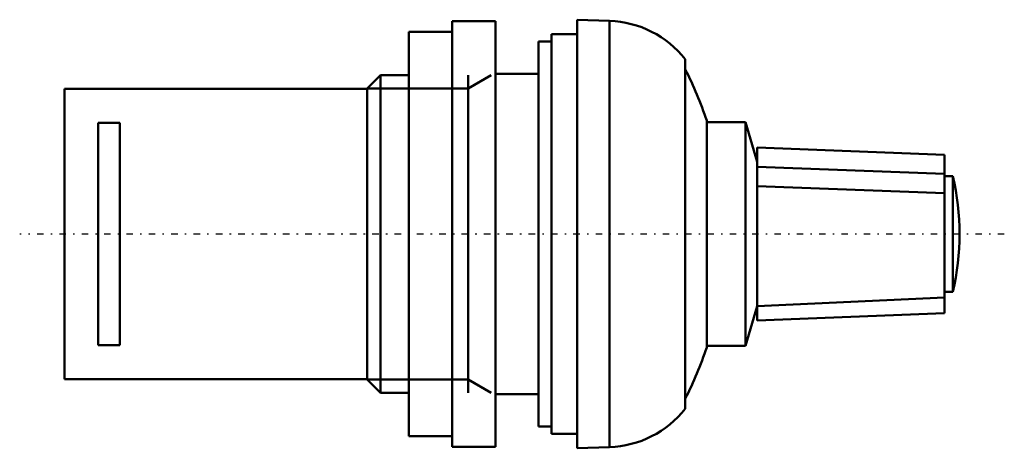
# Model space of a CAD drawing. Header units: millimetres. Extents: x -3.1 to 65.2, y -14.8 to 14.8.
import ezdxf

# ---------------------------------------------------------------- set-up
doc = ezdxf.new("R2010")
doc.units = ezdxf.units.MM
doc.linetypes.add('Center', pattern=[1.5, 0.45, -0.5, 0.05, -0.5])
for name, color, linetype, lineweight in [('AM_0', 7, 'Continuous', 30), ('AM_10', 7, 'Continuous', 5), ('AM_7', 7, 'Center', 5)]:
    doc.layers.add(name, color=color, linetype=linetype, lineweight=lineweight)

msp = doc.modelspace()

# ---------------------------------------------------------------- linework, layer by layer
at = {"layer": 'AM_0', "color": 7, "linetype": 'Continuous', "lineweight": 50}
for p, q in [((29.9, 14.75), (26.9, 14.75)), ((26.9, 14.75), (26.9, -14.75)), ((29.9, 14.75), (29.9, -14.75)), ((37.814, 14.772), (35.57, 14.85)), ((35.57, 14.85), (35.57, -14.85)), ((37.814, 14.772), (37.814, -14.772)), ((26.9, 14), (23.9, 14)), ((23.9, 14), (23.9, -14)), ((35.57, 13.85), (33.8, 13.85)), ((33.8, 13.85), (33.8, -13.85)), ((33.8, 13.35), (32.9, 13.35)), ((32.9, 13.35), (32.9, -13.35)), ((43.07, 12.106), (43.07, -12.106)), ((21.92, 11), (21, 10.08)), ((23.9, 11), (21.92, 11)), ((21.92, 11), (21.92, -11)), ((32.9, 11.1), (29.9, 11.1)), ((21, 10.05), (0, 10.05)), ((0, 10.05), (0, -10.05)), ((21, 10.08), (21, -10.08)), ((2.35, 7.7), (3.85, 7.7)), ((2.35, -7.7), (2.35, 7.7)), ((3.85, 7.7), (3.85, -7.7)), ((44.557, 7.859), (44.557, -7.859)), ((47.257, 7.75), (44.557, 7.75)), ((48.058, 5), (47.257, 7.75)), ((47.257, 7.75), (47.257, -7.75)), ((48.058, 5.984), (61.057, 5.493)), ((48.058, 5.984), (48.058, 3.326)), ((61.057, 5.493), (61.057, 2.819)), ((48.058, 5), (48.058, -5.984)), ((48.058, 4.665), (61.057, 4.173)), ((61.057, 4.4), (61.057, -5.493)), ((61.637, 4), (61.057, 4)), ((61.637, 4), (61.637, -4)), ((61.057, 2.819), (48.058, 3.326)), ((61.057, -4), (61.637, -4)), ((48.058, -5), (61.057, -4.4)), ((47.257, -7.75), (48.058, -5)), ((61.057, -5.493), (48.058, -5.984)), ((3.85, -7.7), (2.35, -7.7)), ((44.557, -7.75), (47.257, -7.75)), ((0, -10.05), (21, -10.05)), ((21, -10.08), (21.92, -11)), ((21.92, -11), (23.9, -11)), ((29.9, -11.1), (32.9, -11.1)), ((32.9, -13.35), (33.8, -13.35)), ((23.9, -14), (26.9, -14)), ((33.8, -13.85), (35.57, -13.85)), ((26.9, -14.75), (29.9, -14.75)), ((35.57, -14.85), (37.814, -14.772))]:
    msp.add_line(p, q, dxfattribs=at)
for centre, radius, start, end in [((37.57, 7.776), 7, 38.21321, 88.00021), ((20.825, 0), 25, 18.32288, 27.15187), ((44.6, 0), 17.5, 346.78702, 13.21298), ((20.825, 0), 25, 332.84813, 341.67712), ((37.57, -7.776), 7, 271.99979, 321.78679)]:
    msp.add_arc(centre, radius, start, end, dxfattribs=at)
at = {"layer": 'AM_10', "color": 7, "linetype": 'Continuous', "lineweight": 50}
for p, q in [((29.6, 11), (28.007, 10.08)), ((28.007, 11), (28.007, -11)), ((21, 10.08), (28.007, 10.08)), ((21, -10.08), (28.007, -10.08)), ((29.6, -11), (28.007, -10.08))]:
    msp.add_line(p, q, dxfattribs=at)
at = {"layer": 'AM_7', "color": 4, "linetype": 'Center', "lineweight": 25}
msp.add_line((65.205, 0), (-3.105, 0), dxfattribs=at)

doc.saveas('drawing.dxf')
